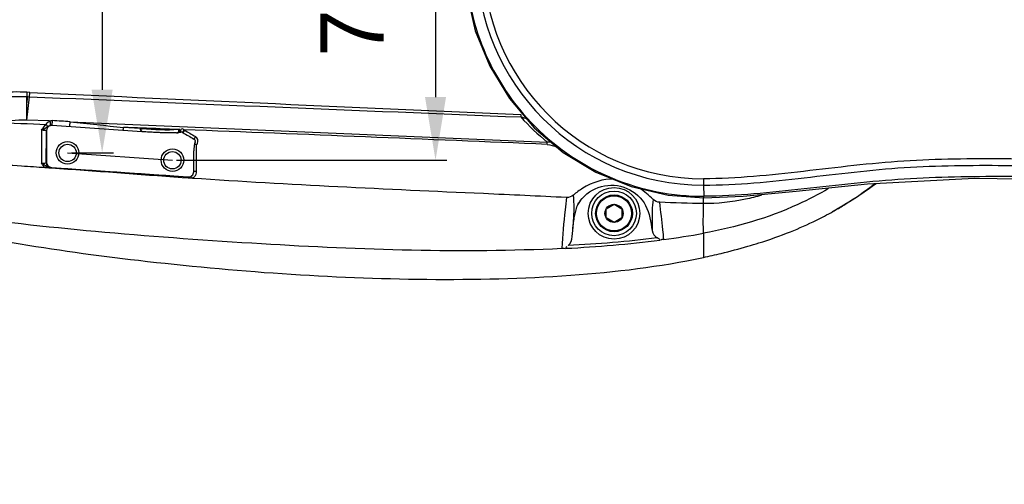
# Model space of a CAD drawing. Header units: millimetres. Extents: x 4086 to 8318, y 123 to 1549.
# Tile 48 of 56: x 6697 to 6790, y 1350 to 1394. Entities that reach past the tile are written whole.
import ezdxf

# ---------------------------------------------------------------- set-up
doc = ezdxf.new("R2010")
doc.units = ezdxf.units.MM
doc.styles.get("Standard").update_dxf_attribs({"font": 'SourceHanSansCN-Normal.ttf'})
doc.dimstyles.get("Standard").update_dxf_attribs({"dimscale": 6, "dimtxt": 5, "dimasz": 3, "dimexe": 0.18, "dimexo": 0.0625, "dimgap": 0.8, "dimtad": 1, "dimtoh": 1, "dimdec": 1, "dimlfac": 2, "dimzin": 0, "dimdsep": 46, "dimtxsty": 'Standard', "dimcen": 0.09, "dimclrd": 256, "dimclre": 256, "dimclrt": 256, "dimadec": 0, "dimazin": 2, "dimtfac": 1, "dimtdec": 1, "dimtofl": 0, "dimtmove": 0, "dimatfit": 3, "dimfxl": 1, "dimtolj": 1, "dimtzin": 0, "dimarcsym": 0})

# ---------------------------------------------------------------- blocks, each defined once
blk = doc.blocks.new('*D1009')
at = {"lineweight": -2}
for p, q in [((6865.977, 1429.763), (6835.72, 1429.763)), ((6836.8, 1423.763), (6836.8, 1405.763)), ((6865.977, 1399.763), (6835.72, 1399.763)), ((6836.8, 1399.763), (6836.8, 1382.793)), ((6836.8, 1382.793), (6800.003, 1382.793))]:
    blk.add_line(p, q, dxfattribs=at)
for points in [[(6837.8, 1423.763), (6835.8, 1423.763), (6836.8, 1429.763)], [(6835.8, 1405.763), (6837.8, 1405.763), (6836.8, 1399.763)]]:
    blk.add_solid(points)
at = {"layer": 'Defpoints', "color": 0}
for p in [(6866.352, 1429.763), (6836.8, 1399.763), (6866.352, 1399.763)]:
    blk.add_point(p, dxfattribs=at)
at = {"insert": (6816.001, 1390.94), "char_height": 30, "attachment_point": 5}
blk.add_mtext('\\A1;\\A1;{\\H0.2x;60±0.15}', dxfattribs=at)
blk = doc.blocks.new('*D1012')
at = {"lineweight": -2}
for p, q in [((6864.852, 1369.888), (6864.852, 1322.571)), ((6867.852, 1369.888), (6867.852, 1322.571)), ((6858.852, 1323.651), (6852.852, 1323.651)), ((6873.852, 1323.651), (6971.625, 1323.651))]:
    blk.add_line(p, q, dxfattribs=at)
for points in [[(6858.852, 1322.651), (6858.852, 1324.651), (6864.852, 1323.651)], [(6873.852, 1324.651), (6873.852, 1322.651), (6867.852, 1323.651)]]:
    blk.add_solid(points)
at = {"layer": 'Defpoints', "color": 0}
for p in [(6864.852, 1370.263), (6867.852, 1370.263), (6867.852, 1323.651)]:
    blk.add_point(p, dxfattribs=at)
at = {"insert": (6925.738, 1333.892), "char_height": 30, "attachment_point": 5}
blk.add_mtext('\\A1;\\A1;{\\H0.2x;%%C6 \\H2.8x;{\\H0.25x;\\S+0.025^ 0;}\\H0.357143x;贯通（定位孔）}', dxfattribs=at)
blk = doc.blocks.new('*D1019')
at = {"lineweight": -2}
for p, q in [((6701.727, 1418.263), (6705.719, 1418.263)), ((6704.639, 1412.263), (6704.639, 1387.263)), ((6701.727, 1381.263), (6705.719, 1381.263))]:
    blk.add_line(p, q, dxfattribs=at)
for points in [[(6705.639, 1412.263), (6703.639, 1412.263), (6704.639, 1418.263)], [(6703.639, 1387.263), (6705.639, 1387.263), (6704.639, 1381.263)]]:
    blk.add_solid(points)
at = {"layer": 'Defpoints', "color": 0}
for p in [(6701.352, 1418.263), (6701.352, 1381.263), (6704.639, 1381.263)]:
    blk.add_point(p, dxfattribs=at)
at = {"insert": (6696.839, 1399.763), "char_height": 30, "attachment_point": 5, "rotation": 90}
blk.add_mtext('\\A1;\\A1;{\\H0.2x;74}', dxfattribs=at)
blk = doc.blocks.new('*D1022')
at = {"lineweight": -2}
for p, q in [((6711.703, 1418.961), (6737.447, 1418.961)), ((6736.367, 1412.961), (6736.367, 1386.565)), ((6711.703, 1380.565), (6737.447, 1380.565))]:
    blk.add_line(p, q, dxfattribs=at)
for points in [[(6737.367, 1412.961), (6735.367, 1412.961), (6736.367, 1418.961)], [(6735.367, 1386.565), (6737.367, 1386.565), (6736.367, 1380.565)]]:
    blk.add_solid(points)
at = {"layer": 'Defpoints', "color": 0}
for p in [(6711.328, 1418.961), (6711.328, 1380.565), (6736.367, 1380.565)]:
    blk.add_point(p, dxfattribs=at)
at = {"insert": (6728.459, 1398.238), "char_height": 30, "attachment_point": 5, "rotation": 90}
blk.add_mtext('\\A1;\\A1;{\\H0.2x;76.8}', dxfattribs=at)

msp = doc.modelspace()

# ---------------------------------------------------------------- linework, layer by layer
at = {"color": 7, "linetype": 'Continuous'}
for p, q in [((6697.7594, 1387.0202), (6697.4841, 1387.0249)), ((6697.7398, 1386.6036), (6697.7594, 1387.0177)), ((6697.484, 1384.3888), (6697.484, 1385.9055)), ((6697.4841, 1386.6163), (6697.5709, 1386.6125)), ((6697.4841, 1385.9055), (6697.4841, 1386.6162)), ((6697.4841, 1385.9056), (6697.5709, 1386.6125)), ((6697.486, 1384.3899), (6697.7399, 1386.6038)), ((6697.5709, 1386.6125), (6697.7398, 1386.6036)), ((6744.4926, 1384.9147), (6744.4824, 1384.6779)), ((6699.6047, 1384.3008), (6697.486, 1384.3899)), ((6699.6047, 1384.3015), (6699.6317, 1384.3099)), ((6701.5874, 1384.2181), (6747.0052, 1382.2795)), ((6699.3519, 1383.377), (6699.3519, 1380.3791)), ((6708.4223, 1383.2788), (6699.8866, 1383.8757)), ((6708.2415, 1383.5728), (6706.6756, 1383.6855)), ((6708.4911, 1383.274), (6708.4223, 1383.2788)), ((6711.9539, 1383.1933), (6711.9119, 1383.1893)), ((6712.0379, 1383.2037), (6711.9539, 1383.1933)), ((6712.3216, 1383.195), (6712.2944, 1383.2092)), ((6712.4661, 1383.4352), (6712.3216, 1383.195)), ((6713.52, 1382.8222), (6713.3815, 1382.5776)), ((6713.4988, 1382.291), (6713.5083, 1382.3546)), ((6699.3246, 1380.3537), (6699.3247, 1380.3792)), ((6699.4037, 1379.8342), (6699.2322, 1379.8459)), ((6699.5645, 1379.8232), (6699.4037, 1379.8342)), ((6699.7143, 1379.8129), (6699.5645, 1379.8232)), ((6699.7889, 1379.8453), (6699.7063, 1379.8509)), ((6699.8115, 1379.8061), (6699.7142, 1379.8128)), ((6699.8144, 1379.8436), (6699.7889, 1379.8453)), ((6699.8169, 1379.8805), (6712.8172, 1378.9715)), ((6712.8334, 1378.8649), (6712.2433, 1378.9057)), ((6713.2244, 1378.8381), (6712.8334, 1378.8649)), ((6761.8616, 1378.8053), (6761.8618, 1378.1939)), ((6761.8618, 1378.1931), (6761.8847, 1377.1352)), ((6761.8519, 1376.4395), (6761.8515, 1376.9952)), ((6752.6071, 1375.943), (6753.3519, 1376.373)), ((6752.6071, 1375.083), (6752.6071, 1375.943)), ((6753.3519, 1376.373), (6754.0967, 1375.943)), ((6754.0967, 1375.943), (6754.0967, 1375.083)), ((6753.3519, 1374.653), (6752.6071, 1375.083)), ((6754.0967, 1375.083), (6753.3519, 1374.653)), ((6749.384, 1373.2983), (6749.4266, 1373.8798)), ((6761.8531, 1373.6159), (6761.8537, 1371.3217))]:
    msp.add_line(p, q, dxfattribs=at)
msp.add_line((6701.3519, 1381.263), (6711.3276, 1380.5655))
for points in [[(6739.0843, 1399.763), (6739.3314, 1396.4173), (6740.1493, 1392.8812), (6741.5185, 1389.52), (6743.4043, 1386.4194), (6745.7581, 1383.6586), (6748.5204, 1381.3069), (6751.6222, 1379.4231), (6754.9839, 1378.056), (6758.5197, 1377.2406), (6761.8876, 1376.9954)], [(6712.0183, 1383.4788), (6711.98, 1383.4809), (6711.9438, 1383.4775), (6711.9077, 1383.4749)], [(6712.0749, 1383.5021), (6712.0575, 1383.4939), (6712.038, 1383.4858), (6712.0183, 1383.4788)], [(6712.1251, 1383.2212), (6712.0973, 1383.2145), (6712.0682, 1383.2087), (6712.0379, 1383.2037)], [(6712.2944, 1383.2092), (6712.2404, 1383.2261), (6712.1825, 1383.2304), (6712.1251, 1383.2212)], [(6712.4661, 1383.4352), (6712.448, 1383.4455), (6712.43, 1383.4549), (6712.4116, 1383.4635)], [(6713.6139, 1382.0316), (6713.5604, 1382.0562), (6713.5066, 1382.0797), (6713.4564, 1382.1022)], [(6761.8876, 1376.9954), (6765.6334, 1377.1471), (6770.6784, 1377.6127), (6777.4743, 1378.3352), (6787.652, 1378.8534), (6806.9253, 1378.5803), (6838.3431, 1376.8896)], [(6749.4686, 1374.3186), (6749.4877, 1374.4838), (6749.5077, 1374.641), (6749.5289, 1374.7929), (6749.5512, 1374.9393), (6749.5744, 1375.0804), (6749.5986, 1375.216), (6749.6236, 1375.3462), (6749.6493, 1375.471), (6749.6766, 1375.5938), (6749.706, 1375.7173), (6749.739, 1375.8447), (6749.778, 1375.9822), (6749.8264, 1376.1345), (6749.8748, 1376.2694), (6749.9085, 1376.3542), (6749.9329, 1376.4114), (6749.9538, 1376.4579), (6749.9702, 1376.4928), (6749.9815, 1376.516), (6749.9875, 1376.5281), (6749.9884, 1376.5299)], [(6749.4255, 1373.8646), (6749.4332, 1373.9578), (6749.4503, 1374.1437), (6749.4686, 1374.3186)]]:
    msp.add_lwpolyline(points, dxfattribs=at)
for centre, radius in [((6701.3519, 1381.263), 1.075), ((6701.3519, 1381.263), 0.825), ((6711.3276, 1380.5655), 1.075), ((6711.3276, 1380.5655), 0.825), ((6753.3531, 1375.5131), 2.4522), ((6753.3519, 1375.513), 2.125), ((6753.3519, 1375.513), 1.75), ((6753.3519, 1375.513), 1.675), ((6753.3519, 1375.513), 0.86)]:
    msp.add_circle(centre, radius, dxfattribs=at)
for centre, radius, start, end in [((6761.8576, 1399.7691), 22.6339, 180.015535, 270.068643), ((6761.8586, 1399.7665), 21.5727, 180.009108, 270.008372), ((6761.8586, 1399.7665), 20.9618, 180.009031, 270.008113), ((7325.9747, 14835.1837), 13462.8325, 267.32543863, 267.52453002), ((6762.1963, 1400.7836), 23.941, 222.277467, 230.615685), ((6698.3729, 1384.9219), 1.5694, 302.578343, 304.539072), ((6699.8517, 1383.3771), 0.4998, 109.452837, 180.006477), ((6684.8613, 786.4185), 597.6652, 87.7394669, 87.9082872), ((6711.5947, 1428.6543), 45.2059, 265.746042, 266.000956), ((6671.1168, 440.2779), 944.0786, 87.5236878, 87.7345633), ((6711.4442, 1389.0956), 5.9251, 272.517966, 273.601011), ((6711.5637, 1387.2135), 4.0393, 273.586172, 274.945651), ((6736.3726, 1423.2659), 46.7346, 239.027376, 240.531165), ((6295.7612, -9376.6808), 10768.2082, 87.59834674, 87.78252119), ((6736.3636, 1423.3056), 46.4837, 239.062342, 240.56517), ((6714.7406, 1381.9348), 1.2918, 163.994451, 166.025841), ((6703.5776, 1383.7939), 43.454, 357.72487, 358.002748), ((6690.3705, 1367.5741), 15.3113, 54.951895, 56.277208), ((6699.8517, 1380.3791), 0.4998, 180.069518, 266.004606), ((6712.8521, 1379.4698), 0.4996, 265.991866, 359.726306), ((6758.6149, 1404.3645), 32.6042, 298.460099, 307.111462), ((6753.1267, 1374.4794), 3.7225, 143.311878, 150.50277), ((6758.1832, 1404.2048), 32.6984, 296.172855, 299.259337), ((6757.0979, 1406.4424), 35.1853, 291.762297, 296.151741), ((6747.697, 1452.2829), 79.9304, 277.465977, 280.201838), ((6750.3957, 1426.3838), 56.2379, 283.532423, 286.203743), ((6748.6768, 1433.4291), 63.4899, 281.977441, 283.55282)]:
    msp.add_arc(centre, radius, start, end, dxfattribs=at)
for points, knots in [([(6697.4842, 1387.0289), (6695.7486, 1387.1103), (6688.7928, 1386.6165), (6682.1731, 1384.2413), (6677.0106, 1383.7312)], [0, 0, 0, 0, 0.2509008, 1, 1, 1, 1]), ([(6697.4841, 1387.0274), (6697.4835, 1386.9541), (6697.5104, 1386.9003), (6697.454, 1386.6755), (6697.4852, 1386.6959)], [0, 0, 0, 0, 0.6628001, 1, 1, 1, 1]), ([(6674.7756, 1383.1027), (6680.5252, 1383.1996), (6687.8822, 1385.9976), (6695.5677, 1386.6991), (6697.4841, 1386.6162)], [0, 0, 0, 0, 0.7498686, 1, 1, 1, 1]), ([(6699.6741, 1383.8669), (6699.699, 1383.8762), (6699.7461, 1383.9238), (6699.745, 1383.9866), (6699.7425, 1384.0189)], [0, 0, 0, 0, 0.4508808, 1, 1, 1, 1]), ([(6699.6741, 1383.867), (6699.6906, 1383.8743), (6699.717, 1383.9199), (6699.724, 1383.9662), (6699.724, 1383.9954)], [0, 0, 0, 0, 0.3813779, 1, 1, 1, 1]), ([(6699.8732, 1383.89), (6699.8838, 1383.8959), (6699.8762, 1383.9474), (6699.8877, 1383.9805), (6699.8904, 1384.008)], [0, 0, 0, 0, 0.3035729, 1, 1, 1, 1]), ([(6701.5494, 1383.7709), (6701.5661, 1383.78), (6701.5522, 1383.8555), (6701.5862, 1383.9877), (6701.586, 1384.1262), (6701.5874, 1384.2181)], [0, 0, 0, 0, 0.1268741, 0.3861547, 1, 1, 1, 1]), ([(6699.3362, 1383.3939), (6699.3318, 1383.3818), (6699.2685, 1383.3908), (6699.2323, 1383.3859), (6699.1992, 1383.3878)], [0, 0, 0, 0, 0.2802666, 1, 1, 1, 1]), ([(6706.6383, 1383.4068), (6706.6585, 1383.413), (6706.6496, 1383.5143), (6706.6667, 1383.5714), (6706.6667, 1383.6233)], [0, 0, 0, 0, 0.2891364, 1, 1, 1, 1]), ([(6708.3224, 1383.4241), (6708.3137, 1383.4357), (6708.2939, 1383.46), (6708.2722, 1383.4825), (6708.2601, 1383.4942)], [0, 0, 0, 0, 0.4633933, 1, 1, 1, 1]), ([(6711.7045, 1383.1762), (6711.7019, 1383.1761), (6711.6843, 1383.1753), (6711.6494, 1383.1739), (6711.5975, 1383.1721), (6711.538, 1383.1704), (6711.4696, 1383.1689), (6711.3903, 1383.1676), (6711.2981, 1383.1667), (6711.1901, 1383.1662), (6711.0629, 1383.1665), (6710.9418, 1383.1675), (6710.8368, 1383.1689), (6710.7525, 1383.1703), (6710.6651, 1383.172), (6710.5666, 1383.1742), (6710.4554, 1383.1771), (6710.3296, 1383.1807), (6710.1869, 1383.1853), (6710.0245, 1383.1911), (6709.8393, 1383.1986), (6709.6273, 1383.2081), (6709.384, 1383.2201), (6709.1036, 1383.2353), (6708.8019, 1383.2533), (6708.5929, 1383.267), (6708.4911, 1383.274)], [0, 0, 0, 0, 0.0023839, 0.0164941, 0.0325306, 0.0508719, 0.0719732, 0.0963891, 0.1247974, 0.1580334, 0.1971364, 0.243419, 0.2710085, 0.295061, 0.3221016, 0.3525605, 0.3869423, 0.4258445, 0.4699683, 0.5201505, 0.5773911, 0.6428836, 0.7180594, 0.8046826, 0.9048337, 1, 1, 1, 1]), ([(6711.9127, 1383.1894), (6711.9097, 1383.1891), (6711.8925, 1383.1877), (6711.8663, 1383.1856), (6711.8335, 1383.1833), (6711.8084, 1383.1817), (6711.7923, 1383.1807), (6711.786, 1383.1804)], [0, 0, 0, 0, 0.07205, 0.4078789, 0.6192036, 0.8497532, 1, 1, 1, 1]), ([(6711.9059, 1383.4664), (6711.9122, 1383.4045), (6711.9137, 1383.3665), (6711.9226, 1383.2057), (6711.9135, 1383.2499), (6711.9121, 1383.2602)], [0, 0, 0, 0, 0.6957606, 0.883783, 1, 1, 1, 1]), ([(6712.0179, 1383.4789), (6712.0234, 1383.4182), (6712.0259, 1383.3831), (6712.039, 1383.2234), (6712.034, 1383.2645), (6712.0331, 1383.2735)], [0, 0, 0, 0, 0.702372, 0.8959297, 1, 1, 1, 1]), ([(6712.0749, 1383.5022), (6712.0889, 1383.4541), (6712.0904, 1383.3849), (6712.1491, 1383.2885), (6712.1272, 1383.268)], [0, 0, 0, 0, 0.6255718, 1, 1, 1, 1]), ([(6712.1272, 1383.268), (6712.1255, 1383.2665), (6712.1167, 1383.2797), (6712.1145, 1383.2854), (6712.1113, 1383.2922)], [0, 0, 0, 0, 0.2323717, 1, 1, 1, 1]), ([(6712.4116, 1383.4635), (6712.3713, 1383.4989), (6712.2914, 1383.5877), (6712.169, 1383.5184), (6712.1525, 1383.4734)], [0, 0, 0, 0, 0.5280354, 1, 1, 1, 1]), ([(6712.4098, 1383.4649), (6712.3866, 1383.4111), (6712.373, 1383.3844), (6712.3107, 1383.2364), (6712.3209, 1383.2677), (6712.3231, 1383.2731)], [0, 0, 0, 0, 0.7173078, 0.9290549, 1, 1, 1, 1]), ([(6664.9936, 1382.2017), (6670.9743, 1378.9369), (6685.3438, 1374.2913), (6709.1114, 1370.561), (6730.93, 1369.009), (6748.9147, 1369.3813), (6757.7002, 1370.4384), (6761.8526, 1371.3215)], [0, 0, 0, 0, 0.2072392, 0.4531528, 0.7318985, 0.8708819, 1, 1, 1, 1]), ([(6713.3519, 1380.6019), (6713.3519, 1380.6926), (6713.3538, 1380.8517), (6713.3601, 1381.0634), (6713.3673, 1381.2256), (6713.3745, 1381.3524), (6713.3813, 1381.4532), (6713.3876, 1381.5344), (6713.3933, 1381.6021), (6713.3998, 1381.6738), (6713.409, 1381.766), (6713.4214, 1381.872), (6713.4352, 1381.9729), (6713.4473, 1382.0509), (6713.4578, 1382.111), (6713.467, 1382.1583), (6713.4729, 1382.1861), (6713.4756, 1382.1985)], [0, 0, 0, 0, 0.1697194, 0.2975484, 0.3961283, 0.4734738, 0.5351509, 0.5849661, 0.6258223, 0.6623241, 0.7195539, 0.7991015, 0.8620934, 0.9098991, 0.9468326, 0.9762308, 1, 1, 1, 1]), ([(6713.5111, 1382.3543), (6713.5151, 1382.3933), (6713.5203, 1382.4829), (6713.4279, 1382.5187), (6713.3909, 1382.5133)], [0, 0, 0, 0, 0.5116359, 1, 1, 1, 1]), ([(6713.4756, 1382.1985), (6713.4757, 1382.1987), (6713.4784, 1382.2111), (6713.4821, 1382.2272), (6713.486, 1382.2431), (6713.487, 1382.2467)], [0, 0, 0, 0, 0.00923, 0.7718107, 1, 1, 1, 1]), ([(6713.6139, 1382.0315), (6713.6347, 1382.0498), (6713.6732, 1382.0907), (6713.704, 1382.1375), (6713.7173, 1382.1622)], [0, 0, 0, 0, 0.497774, 1, 1, 1, 1]), ([(6699.2321, 1379.8459), (6698.4738, 1379.8975), (6695.5524, 1380.0907), (6692.6294, 1380.2603), (6690.4639, 1380.3576)], [0, 0, 0, 0, 0.2596135, 1, 1, 1, 1]), ([(6698.871, 1380.3091), (6698.9783, 1380.2967), (6699.0986, 1380.2937), (6699.3187, 1380.3074), (6699.3246, 1380.3537)], [0, 0, 0, 0, 0.6983401, 1, 1, 1, 1]), ([(6699.3246, 1380.3537), (6699.3246, 1380.3233), (6699.3314, 1380.2608), (6699.3492, 1380.2005), (6699.361, 1380.1707)], [0, 0, 0, 0, 0.486151, 1, 1, 1, 1]), ([(6713.3565, 1379.4677), (6713.3559, 1379.593), (6713.3549, 1379.8447), (6713.3534, 1380.2228), (6713.3524, 1380.4755), (6713.3519, 1380.6019)], [0, 0, 0, 0, 0.3316021, 0.6656582, 1, 1, 1, 1]), ([(6838.3909, 1378.6895), (6832.0156, 1379.0966), (6822.452, 1379.7174), (6809.6885, 1380.3448), (6800.1048, 1380.5861), (6790.5219, 1380.7134), (6780.9167, 1380.6742), (6771.4093, 1379.4712), (6765.0463, 1378.8043), (6761.8616, 1378.8033)], [0, 0, 0, 0, 0.250009, 0.3750481, 0.5000869, 0.625119, 0.7502614, 0.8753681, 1, 1, 1, 1]), ([(6699.2322, 1379.8458), (6699.2079, 1379.8641), (6699.1613, 1379.9031), (6699.1185, 1379.9462), (6699.098, 1379.9687)], [0, 0, 0, 0, 0.4993185, 1, 1, 1, 1]), ([(6699.3479, 1379.9859), (6699.3314, 1379.9678), (6699.2928, 1379.9211), (6699.2546, 1379.874), (6699.2322, 1379.8458)], [0, 0, 0, 0, 0.4055592, 1, 1, 1, 1]), ([(6699.6095, 1379.9041), (6699.6259, 1379.8963), (6699.6592, 1379.8824), (6699.6937, 1379.872), (6699.7109, 1379.8677)], [0, 0, 0, 0, 0.5058075, 1, 1, 1, 1]), ([(6699.7063, 1379.8509), (6699.7083, 1379.8502), (6699.7106, 1379.8428), (6699.7117, 1379.837), (6699.7123, 1379.8326)], [0, 0, 0, 0, 0.3182762, 1, 1, 1, 1]), ([(6699.7064, 1379.8509), (6699.7263, 1379.8508), (6699.7517, 1379.8543), (6699.7838, 1379.8497), (6699.7896, 1379.8551)], [0, 0, 0, 0, 0.7149495, 1, 1, 1, 1]), ([(6699.7109, 1379.8677), (6699.724, 1379.8645), (6699.7501, 1379.8591), (6699.7765, 1379.856), (6699.7896, 1379.8551)], [0, 0, 0, 0, 0.5080775, 1, 1, 1, 1]), ([(6699.7123, 1379.8326), (6699.7127, 1379.8296), (6699.7135, 1379.823), (6699.714, 1379.8164), (6699.7142, 1379.8128)], [0, 0, 0, 0, 0.4566397, 1, 1, 1, 1]), ([(6713.6246, 1379.5049), (6713.5625, 1379.5054), (6713.4925, 1379.4915), (6713.3613, 1379.4938), (6713.3565, 1379.4652)], [0, 0, 0, 0, 0.6818208, 1, 1, 1, 1]), ([(6761.8633, 1378.1938), (6765.0707, 1378.195), (6771.4461, 1378.8611), (6780.9523, 1380.0654), (6790.5305, 1380.1036), (6800.0932, 1379.9768), (6809.6663, 1379.7357), (6822.4204, 1379.1088), (6831.9782, 1378.4883), (6838.3516, 1378.0813)], [0, 0, 0, 0, 0.1255884, 0.2503533, 0.3750385, 0.5000141, 0.6249748, 0.7499345, 1, 1, 1, 1]), ([(6712.8275, 1378.9605), (6712.8359, 1378.9564), (6712.828, 1378.9137), (6712.8337, 1378.8875), (6712.8334, 1378.8649)], [0, 0, 0, 0, 0.2938304, 1, 1, 1, 1]), ([(6713.0904, 1379.0173), (6713.1071, 1379.0212), (6713.1575, 1378.9577), (6713.1819, 1378.9094), (6713.1985, 1378.8663)], [0, 0, 0, 0, 0.2697887, 1, 1, 1, 1]), ([(6748.8296, 1377.0165), (6746.1928, 1377.147), (6734.3213, 1377.6837), (6722.4472, 1378.2091), (6713.2247, 1378.8385)], [0, 0, 0, 0, 0.2221461, 1, 1, 1, 1]), ([(6753.3326, 1378.7527), (6752.3101, 1378.8139), (6750.8771, 1378.3193), (6749.7702, 1377.4837), (6749.4872, 1377.2469)], [0, 0, 0, 0, 0.73513, 1, 1, 1, 1]), ([(6750.1416, 1376.7034), (6750.6247, 1377.3516), (6752.0809, 1378.3444), (6754.6714, 1378.1559), (6756.6497, 1376.3684), (6756.8326, 1374.6821), (6756.9889, 1373.877)], [0, 0, 0, 0, 0.2490624, 0.4981286, 0.7473084, 1, 1, 1, 1]), ([(6838.3525, 1377.0273), (6831.9817, 1377.4339), (6822.4268, 1378.0559), (6809.6748, 1378.6642), (6800.1032, 1378.9094), (6790.5364, 1379.0504), (6780.9555, 1378.9319), (6771.4452, 1377.8211), (6765.0795, 1377.138), (6761.8832, 1377.1348)], [0, 0, 0, 0, 0.2500359, 0.3750272, 0.500019, 0.625011, 0.7498807, 0.8748063, 1, 1, 1, 1]), ([(6774.165, 1375.6782), (6774.5257, 1375.8803), (6775.9144, 1376.6951), (6777.2406, 1377.6152), (6778.1862, 1378.3482)], [0, 0, 0, 0, 0.2568512, 1, 1, 1, 1]), ([(6773.7768, 1377.8693), (6772.829, 1377.3157), (6769.0621, 1375.3711), (6764.9393, 1374.1736), (6761.854, 1373.6161)], [0, 0, 0, 0, 0.2593074, 1, 1, 1, 1]), ([(6748.8299, 1377.0165), (6748.791, 1376.622), (6748.6024, 1375.0188), (6748.4416, 1373.4107), (6748.3843, 1372.194)], [0, 0, 0, 0, 0.2455119, 1, 1, 1, 1]), ([(6749.4276, 1373.8886), (6749.452, 1374.1909), (6749.5518, 1375.3053), (6749.5913, 1376.4363), (6749.4872, 1377.2469)], [0, 0, 0, 0, 0.2706469, 1, 1, 1, 1]), ([(6757.0741, 1376.8394), (6756.9716, 1376.1289), (6756.9636, 1375.1346), (6756.9822, 1374.1474), (6756.9889, 1373.877)], [0, 0, 0, 0, 0.7263304, 1, 1, 1, 1]), ([(6758.0832, 1373.0301), (6758.0591, 1373.3372), (6757.9613, 1374.5177), (6757.8044, 1375.6921), (6757.704, 1376.5627)], [0, 0, 0, 0, 0.2600649, 1, 1, 1, 1]), ([(6761.8592, 1373.6169), (6761.8542, 1373.8955), (6761.8423, 1374.8364), (6761.8578, 1375.7772), (6761.8574, 1376.4394)], [0, 0, 0, 0, 0.2961983, 1, 1, 1, 1]), ([(6767.3768, 1377.225), (6766.8798, 1377.0851), (6765.0702, 1376.6398), (6763.1992, 1376.4257), (6761.8519, 1376.4395)], [0, 0, 0, 0, 0.277032, 1, 1, 1, 1]), ([(6761.8876, 1376.9953), (6761.8851, 1376.9882), (6761.8901, 1377.1036), (6761.8852, 1377.1126), (6761.885, 1377.16)], [0, 0, 0, 0, 0.136471, 1, 1, 1, 1]), ([(6690.7754, 1375.3464), (6695.4635, 1374.6432), (6705.1399, 1373.637), (6724.3299, 1372.247), (6738.8673, 1371.738), (6748.3843, 1372.194)], [0, 0, 0, 0, 0.2462878, 0.5049933, 1, 1, 1, 1]), ([(6766.0891, 1372.3799), (6766.4394, 1372.4819), (6767.8065, 1372.8956), (6769.1557, 1373.3699), (6770.1431, 1373.7648)], [0, 0, 0, 0, 0.2554674, 1, 1, 1, 1]), ([(6748.3843, 1372.1944), (6748.4216, 1372.1962), (6748.5375, 1372.1946), (6748.6673, 1372.2236), (6748.7383, 1372.1851)], [0, 0, 0, 0, 0.3161336, 1, 1, 1, 1])]:
    msp.add_open_spline(points, degree=3, knots=knots, dxfattribs=at)
for points in [[(6697.7399, 1386.6038), (6713.3201, 1385.9461), (6728.9012, 1385.3106), (6744.4824, 1384.678)], [(6694.4639, 1384.1603), (6696.0802, 1384.0969), (6697.6966, 1384.0339), (6699.313, 1383.971)], [(6697.484, 1384.3886), (6696.4752, 1384.4103), (6695.4693, 1384.2629), (6694.4655, 1384.1607)], [(6699.1585, 1383.8156), (6699.2053, 1383.8717), (6699.2566, 1383.9246), (6699.313, 1383.971)], [(6699.313, 1383.971), (6699.3757, 1384.0751), (6699.4561, 1384.2538), (6699.5742, 1384.2253)], [(6699.451, 1383.7629), (6699.4326, 1383.844), (6699.3665, 1383.9072), (6699.313, 1383.971)], [(6699.724, 1383.9954), (6699.7238, 1384.1049), (6699.6841, 1384.2261), (6699.6047, 1384.3015)], [(6699.6317, 1384.3099), (6699.7216, 1384.3365), (6699.8178, 1384.3468), (6699.9112, 1384.34)], [(6699.7425, 1384.0189), (6699.7343, 1384.1224), (6699.7038, 1384.2352), (6699.6317, 1384.3099)], [(6699.8904, 1384.008), (6699.9012, 1384.1184), (6699.9098, 1384.2292), (6699.9112, 1384.34)], [(6701.5874, 1384.2181), (6701.0287, 1384.26), (6700.4698, 1384.2982), (6699.9112, 1384.34)], [(6701.5874, 1384.2181), (6703.2842, 1384.0475), (6704.9795, 1383.8625), (6706.6757, 1383.6855)], [(6744.4828, 1384.6776), (6744.6793, 1384.644), (6744.8696, 1384.5746), (6745.0522, 1384.4945)], [(6698.8831, 1383.4199), (6698.8797, 1382.383), (6698.8758, 1381.346), (6698.871, 1380.309)], [(6698.883, 1383.4199), (6698.9707, 1383.5546), (6699.0554, 1383.6923), (6699.1585, 1383.8156)], [(6698.883, 1383.4199), (6698.9992, 1383.4704), (6699.1112, 1383.5312), (6699.2179, 1383.5994)], [(6699.1992, 1383.3878), (6699.0935, 1383.394), (6698.988, 1383.4057), (6698.883, 1383.4199)], [(6699.2627, 1383.6291), (6699.3261, 1383.6728), (6699.386, 1383.7217), (6699.451, 1383.7628)], [(6699.3247, 1380.3792), (6699.3291, 1381.3841), (6699.3329, 1382.389), (6699.3362, 1383.3938)], [(6699.451, 1383.7628), (6699.5198, 1383.8077), (6699.5954, 1383.8437), (6699.6741, 1383.8669)], [(6699.8866, 1383.8757), (6699.8191, 1383.8804), (6699.7497, 1383.8711), (6699.6853, 1383.8484)], [(6708.4911, 1383.2738), (6708.416, 1383.2794), (6708.3677, 1383.3639), (6708.3224, 1383.4241)], [(6711.907, 1383.4749), (6710.756, 1383.3753), (6709.5946, 1383.4778), (6708.4421, 1383.5584)], [(6713.7173, 1382.1622), (6713.8269, 1382.364), (6713.72, 1382.7093), (6713.52, 1382.8222)], [(6713.6246, 1379.5049), (6713.6206, 1380.3471), (6713.6171, 1381.1893), (6713.6139, 1382.0314)], [(6746.9974, 1382.0689), (6747.3233, 1382.0552), (6747.6374, 1381.9234), (6747.936, 1381.792)], [(6747.3784, 1382.2833), (6747.2546, 1382.2952), (6747.1287, 1382.2951), (6747.0053, 1382.2795)], [(6699.098, 1379.9687), (6699.0061, 1380.0694), (6698.9343, 1380.1882), (6698.871, 1380.3091)], [(6699.361, 1380.1707), (6699.4055, 1380.0576), (6699.4999, 1379.9564), (6699.6095, 1379.9041)], [(6699.3479, 1379.9859), (6699.2844, 1380.0239), (6699.2238, 1380.0666), (6699.1633, 1380.109)], [(6699.3479, 1379.986), (6699.4436, 1379.9286), (6699.5651, 1379.8388), (6699.6668, 1379.8847)], [(6712.2433, 1378.9057), (6708.0985, 1379.1943), (6703.9565, 1379.5204), (6699.8115, 1379.8061)], [(6712.2501, 1378.9998), (6708.1049, 1379.2823), (6703.9597, 1379.5632), (6699.8144, 1379.8436)], [(6713.4352, 1379.0027), (6713.5548, 1379.1357), (6713.6212, 1379.326), (6713.6246, 1379.5049)], [(6713.2247, 1378.8385), (6713.3031, 1378.8806), (6713.3757, 1378.9365), (6713.4352, 1379.0027)], [(6757.0741, 1376.8394), (6756.677, 1377.2242), (6756.2484, 1377.5815), (6755.7852, 1377.8834)], [(6749.4872, 1377.2469), (6749.309, 1377.0978), (6749.0615, 1377.005), (6748.8296, 1377.0164)], [(6757.7036, 1376.5627), (6757.4747, 1376.573), (6757.2387, 1376.6799), (6757.0741, 1376.8394)], [(6761.8536, 1376.4396), (6760.4697, 1376.4531), (6759.0862, 1376.5009), (6757.7036, 1376.5627)], [(6756.9889, 1373.877), (6757.042, 1373.6027), (6757.2146, 1373.3288), (6757.4487, 1373.1763)], [(6748.785, 1372.1875), (6751.7723, 1372.3396), (6754.7584, 1372.5793), (6757.7252, 1372.96)], [(6748.98, 1372.447), (6749.2143, 1372.6562), (6749.3624, 1372.9849), (6749.384, 1373.2983)], [(6757.4487, 1373.1763), (6754.6374, 1372.8232), (6751.8095, 1372.5952), (6748.98, 1372.447)], [(6757.7253, 1372.9598), (6757.8384, 1372.99), (6757.5468, 1373.1123), (6757.4487, 1373.1763)], [(6758.0832, 1373.0301), (6757.9997, 1373.0191), (6757.7644, 1373.019), (6757.8365, 1372.9755)], [(6748.7849, 1372.1877), (6748.7139, 1372.1942), (6748.8353, 1372.3368), (6748.8992, 1372.3683)]]:
    msp.add_open_spline(points, degree=3, dxfattribs=at)

# ---------------------------------------------------------------- dimensions: what is measured, and where the dimension line sits
for base, p1, p2, text, override, picture, middle in [((6736.3672, 1380.5655), (6711.3276, 1418.9606), (6711.3276, 1380.5655), '\\A1;{\\H0.2x;<>}', {"dimasz": 1, "dimtxsty": 'Standard'}, '*D1022', (6736.3672, 1398.2385)), ((6836.8, 1399.763), (6866.3519, 1429.763), (6866.3519, 1399.763), '\\A1;{\\H0.2x;60±0.15}', {"dimasz": 1, "dimgap": 0.8, "dimtad": 3, "dimtxsty": 'Standard', "dimse2": 0, "dimsd1": 0, "dimtol": 1, "dimlim": 0, "dimtp": 0.01, "dimtm": 1e-09, "dimtmove": 0, "dimfxlon": 0}, '*D1009', (6816.0014, 1382.7934)), ((6704.6387, 1381.263), (6701.3519, 1418.263), (6701.3519, 1381.263), '\\A1;{\\H0.2x;74}', {"dimasz": 1, "dimtxsty": 'Standard'}, '*D1019', (6704.6387, 1399.763))]:
    dim = msp.add_linear_dim(base=base, p1=p1, p2=p2, angle=90, text=text, dimstyle='Standard', override=override)
    dim.commit()
    dim.dimension.update_dxf_attribs({"geometry": picture, "text_midpoint": middle, "dimtype": 160})
dim = msp.add_linear_dim(base=(6867.8519, 1323.6506), p1=(6864.8519, 1370.263), p2=(6867.8519, 1370.263), text='\\A1;{\\H0.2x;%%C6 \\H2.8x;{\\H0.25x;\\S+0.025^ 0;}\\H0.357143x;贯通（定位孔）}', dimstyle='Standard', override={"dimasz": 1, "dimtxsty": 'Standard'})
dim.commit()
dim.dimension.update_dxf_attribs({"geometry": '*D1012', "text_midpoint": (6925.7383, 1333.8922)})

doc.saveas('drawing.dxf')
